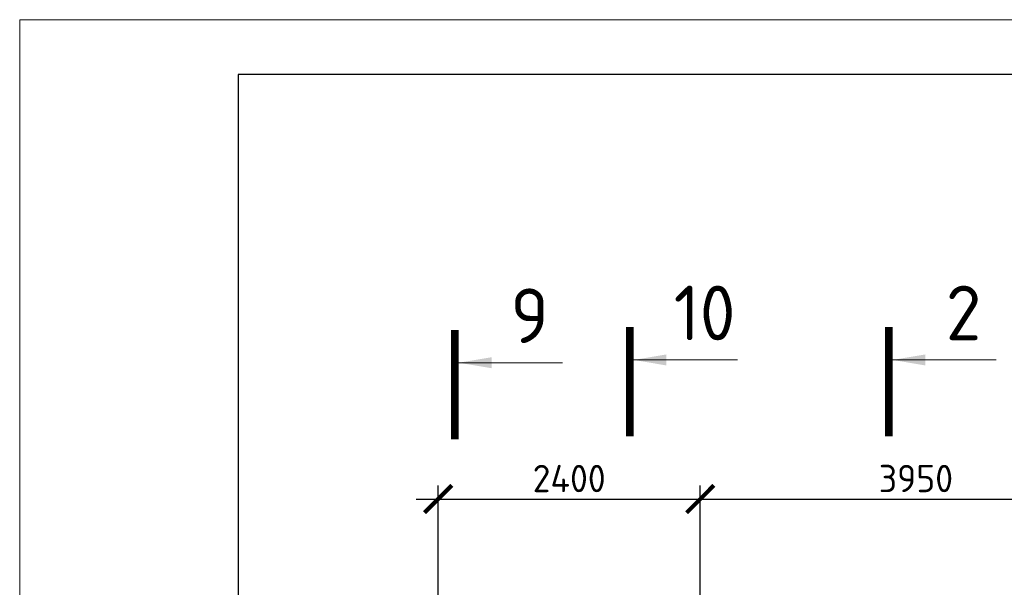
# Model space of a CAD drawing. Header units: millimetres. Extents: x 376598 to 1249954, y -318491 to -22134.
# Tile 210 of 256: x 577095 to 586111, y -27328 to -22134. Entities that reach past the tile are written whole.
import ezdxf

# ---------------------------------------------------------------- set-up
doc = ezdxf.new("R2010")
doc.units = ezdxf.units.MM
for name, color, linetype, lineweight in [('РАЗМЕРЫ', 1, 'Continuous', 9), ('ТОНКИЕ', 7, 'Continuous', 9), ('Узлы', 7, 'Continuous', 0)]:
    doc.layers.add(name, color=color, linetype=linetype, lineweight=lineweight)
doc.layers.add('ТОЛСТЫЕ_ОСНОВНЫЕ', color=6, linetype='Continuous')
doc.styles.add('GOST-2.304_Type-B', font='GOST_Common.ttf')
doc.dimstyles.new('СПДС', dxfattribs={"dimscale": 100, "dimtxt": 2.5, "dimasz": 2.5, "dimexe": 1.25, "dimexo": 0, "dimtad": 1, "dimdec": 0, "dimtxsty": 'GOST-2.304_Type-B', "dimblk": 'ARCHTICK', "dimcen": 2.5, "dimdle": 2, "dimadec": 0, "dimazin": 2, "dimtfac": 0.75, "dimtdec": 0, "dimtmove": 1, "dimatfit": 3, "dimfxl": 1, "dimtolj": 1, "dimarcsym": 1})

# ---------------------------------------------------------------- blocks, each defined once
blk = doc.blocks.new('*U58')
at = {"layer": 'ТОЛСТЫЕ_ОСНОВНЫЕ', "color": 6}
blk.add_lwpolyline([(20, 5), (1256, 5), (1256, 589), (20, 589)], close=True, dxfattribs=at)
at = {"layer": 'ТОНКИЕ'}
blk.add_lwpolyline([(0, 0), (1261, 0), (1261, 594), (0, 594)], close=True, dxfattribs=at)
blk = doc.blocks.new('_ArchTick')
at = {"color": 0, "linetype": 'ByBlock', "const_width": 0.15}
blk.add_lwpolyline([(-0.5, -0.5), (0.5, 0.5)], dxfattribs=at)
blk = doc.blocks.new('*D2623')
at = {"layer": 'DEFPOINTS', "color": 0, "lineweight": 0, "transparency": 16777216}
for p in [(583326.9, -26520.4), (583326.9, -28749.5), (580926.9, -28874.5)]:
    blk.add_point(p, dxfattribs=at)
at = {"layer": 'РАЗМЕРЫ', "color": 0, "lineweight": -2, "transparency": 16777216}
for p, q in [((580926.9, -28874.5), (580926.9, -26395.4)), ((583326.9, -28749.5), (583326.9, -26395.4)), ((580726.9, -26520.4), (583526.9, -26520.4))]:
    blk.add_line(p, q, dxfattribs=at)
at = {"layer": 'РАЗМЕРЫ', "color": 0, "lineweight": -2, "transparency": 16777216, "xscale": 250, "yscale": 250, "zscale": 250, "rotation": 180}
blk.add_blockref('_ArchTick', (580926.9, -26520.4), dxfattribs=at)
at = {"layer": 'РАЗМЕРЫ', "color": 0, "lineweight": -2, "transparency": 16777216, "xscale": 250, "yscale": 250, "zscale": 250}
blk.add_blockref('_ArchTick', (583326.9, -26520.4), dxfattribs=at)
at = {"layer": 'РАЗМЕРЫ', "color": 0, "lineweight": 0, "transparency": 16777216, "insert": (582126.9, -26332.9), "char_height": 250, "attachment_point": 5, "style": 'GOST-2.304_Type-B'}
blk.add_mtext('\\A1;2400', dxfattribs=at)
blk = doc.blocks.new('*D2624')
at = {"layer": 'DEFPOINTS', "color": 0, "lineweight": 0, "transparency": 16777216}
for p in [(587276.9, -26520.4), (583326.9, -28749.5), (587276.9, -28749.5)]:
    blk.add_point(p, dxfattribs=at)
at = {"layer": 'РАЗМЕРЫ', "color": 0, "lineweight": -2, "transparency": 16777216}
for p, q in [((583326.9, -28749.5), (583326.9, -26395.4)), ((587276.9, -28749.5), (587276.9, -26395.4)), ((583126.9, -26520.4), (587476.9, -26520.4))]:
    blk.add_line(p, q, dxfattribs=at)
at = {"layer": 'РАЗМЕРЫ', "color": 0, "lineweight": -2, "transparency": 16777216, "xscale": 250, "yscale": 250, "zscale": 250, "rotation": 180}
blk.add_blockref('_ArchTick', (583326.9, -26520.4), dxfattribs=at)
at = {"layer": 'РАЗМЕРЫ', "color": 0, "lineweight": -2, "transparency": 16777216, "xscale": 250, "yscale": 250, "zscale": 250}
blk.add_blockref('_ArchTick', (587276.9, -26520.4), dxfattribs=at)
at = {"layer": 'РАЗМЕРЫ', "color": 0, "lineweight": 0, "transparency": 16777216, "insert": (585301.9, -26332.9), "char_height": 250, "attachment_point": 5, "style": 'GOST-2.304_Type-B'}
blk.add_mtext('\\A1;3950', dxfattribs=at)

msp = doc.modelspace()

# ---------------------------------------------------------------- linework, layer by layer
at = {"layer": 'Узлы', "color": 1, "linetype": 'Continuous', "lineweight": 0}
for p, q in [((581115.9, -25273.3, 200), (582065.9, -25273.3, 200)), ((582716.8, -25247.8, 200), (583666.8, -25247.8, 200)), ((585088.1, -25247.8, 200), (586038.1, -25247.8, 200))]:
    msp.add_line(p, q, dxfattribs=at)
at = {"layer": 'Узлы', "color": 1, "linetype": 'Continuous', "lineweight": 0, "const_width": 70, "elevation": 200}
for points in [[(581080.9, -24973.3), (581080.9, -25973.3)], [(582681.8, -24947.8), (582681.8, -25947.8)], [(585053.1, -24947.8), (585053.1, -25947.8)]]:
    msp.add_lwpolyline(points, dxfattribs=at)
at = {"layer": 'Узлы', "color": 1, "linetype": 'Continuous', "lineweight": 0}
for points in [[(581115.9, -25273.3, 200), (581416.3, -25323.5, 200), (581416.3, -25223, 200)], [(582716.8, -25247.8, 200), (583017.3, -25298.1, 200), (583017.3, -25197.5, 200)], [(585088.1, -25247.8, 200), (585388.5, -25298.1, 200), (585388.5, -25197.5, 200)]]:
    msp.add_solid(points, dxfattribs=at)

# ---------------------------------------------------------------- block references
at = {"xscale": 100, "yscale": 100, "zscale": 100}
msp.add_blockref('*U58', (577095.4, -81534.3, 3100), dxfattribs=at)

# ---------------------------------------------------------------- texts
at = {"layer": 'Узлы', "color": 1, "linetype": 'Continuous', "lineweight": 0, "char_height": 500, "attachment_point": 5, "style": 'GOST-2.304_Type-B'}
for s, width, insert in [('9', 500, (581765.9, -24843.3, 200)), ('10', 723.88, (583366.8, -24817.8, 200)), ('2', 723.88, (585738.1, -24817.8, 200))]:
    msp.add_mtext_dynamic_manual_height_columns(s, width=width, gutter_width=25, heights=[0], dxfattribs=dict(at, insert=insert))

# ---------------------------------------------------------------- dimensions: what is measured, and where the dimension line sits
at = {"layer": 'РАЗМЕРЫ', "color": 4, "lineweight": 0}
for base, p1, p2, picture, middle in [((583326.9, -26520.4), (580926.9, -28874.5), (583326.9, -28749.5), '*D2623', (582126.9, -26332.9)), ((587276.9, -26520.4), (583326.9, -28749.5), (587276.9, -28749.5), '*D2624', (585301.9, -26332.9))]:
    dim = msp.add_linear_dim(base=base, p1=p1, p2=p2, dimstyle='СПДС', dxfattribs=at)
    dim.commit()
    dim.dimension.update_dxf_attribs({"geometry": picture, "text_midpoint": middle})

doc.saveas('drawing.dxf')
